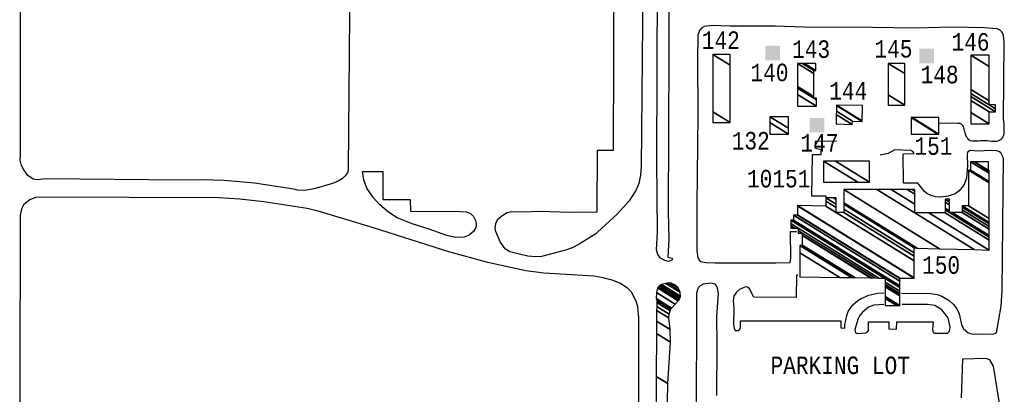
# Model space of a CAD drawing. Extents: x -0.5 to 41.9, y -0.5 to 29.8.
# Tile 88 of 128: x 10.019 to 10.963, y 4.407 to 4.767. Entities that reach past the tile are written whole.
import ezdxf
from ezdxf.enums import TextEntityAlignment as Align

# ---------------------------------------------------------------- set-up
doc = ezdxf.new("R2010")
doc.units = 0
doc.header["$MEASUREMENT"] = 0
for name, color, linetype in [('11', 2, 'CONTINUOUS'), ('21', 5, 'CONTINUOUS'), ('23', 1, 'CONTINUOUS')]:
    doc.layers.add(name, color=color, linetype=linetype)
doc.styles.add('MONOTXT', font='MONOTXT', dxfattribs={"height": 0.2})

msp = doc.modelspace()

# ---------------------------------------------------------------- linework, layer by layer
at = {"layer": '11'}
for points in [[(10.33575, 4.84585), (10.33373, 4.62286), (10.33306, 4.61949), (10.33104, 4.61657), (10.32834, 4.6141), (10.3243, 4.6114), (10.31891, 4.60916), (10.30139, 4.60422), (10.29196, 4.60242), (10.28545, 4.60287), (10.28186, 4.60399), (10.24413, 4.60961), (10.21493, 4.61208), (10.19427, 4.61275), (10.17608, 4.61253), (10.04336, 4.61365), (10.0364, 4.61275), (10.03213, 4.61342), (10.02697, 4.61702), (10.02292, 4.62241), (10.0209, 4.62645), (10.01956, 4.63161), (10.02001, 4.63723), (10.01978, 4.8508)], [(10.57267, 4.56267), (10.5711, 4.5611), (10.55516, 4.55099), (10.54842, 4.5474), (10.54213, 4.54515), (10.51923, 4.53932), (10.51361, 4.53887), (10.50598, 4.53954), (10.48868, 4.54381), (10.48419, 4.5465), (10.47948, 4.55324), (10.47521, 4.56312), (10.47476, 4.56671), (10.47521, 4.57076), (10.47723, 4.57502), (10.48105, 4.57817), (10.48621, 4.58131), (10.49026, 4.58243), (10.50126, 4.58198), (10.51721, 4.58266), (10.5464, 4.58176), (10.57245, 4.58221), (10.57267, 4.64127), (10.58795, 4.64127), (10.58884, 4.81756)], [(10.64139, 4.81284), (10.64049, 4.58198), (10.64094, 4.55548), (10.64005, 4.53864)], [(10.64005, 4.53864), (10.64409, 4.53774), (10.64476, 4.53707), (10.64409, 4.53572), (10.64072, 4.53437), (10.63735, 4.53527), (10.63308, 4.53774), (10.63061, 4.54111), (10.62927, 4.5456), (10.63016, 4.56245), (10.62949, 4.63139), (10.63016, 4.80251)], [(10.61624, 4.79847), (10.61444, 4.62533), (10.614, 4.61724), (10.61242, 4.60938), (10.6095, 4.60242), (10.60322, 4.59276), (10.59176, 4.58019), (10.57267, 4.56267)], [(10.89943, 4.66755), (10.91806, 4.66732), (10.91851, 4.66732), (10.91896, 4.66732), (10.91941, 4.66732), (10.92009, 4.66732), (10.92031, 4.6671), (10.92098, 4.66665), (10.92166, 4.6662), (10.92211, 4.66552), (10.92256, 4.66485), (10.92301, 4.66395), (10.92345, 4.6626), (10.9239, 4.66126), (10.92413, 4.65991), (10.92458, 4.65856), (10.92503, 4.65699), (10.92548, 4.65587), (10.92592, 4.65452), (10.92682, 4.6534), (10.9275, 4.65227), (10.92862, 4.65138), (10.92997, 4.6507), (10.93176, 4.65025), (10.93356, 4.65025), (10.93536, 4.65025), (10.93738, 4.65025), (10.93962, 4.65048), (10.94187, 4.65048), (10.94411, 4.65048), (10.94614, 4.65048), (10.94838, 4.65025), (10.95018, 4.65003), (10.95175, 4.65003), (10.95355, 4.6498), (10.95512, 4.65003), (10.95669, 4.65025), (10.95781, 4.65093), (10.95894, 4.65138), (10.95983, 4.65227), (10.96073, 4.65317), (10.96141, 4.65407), (10.96186, 4.65519), (10.96231, 4.65654), (10.96253, 4.65789), (10.96253, 4.65924), (10.96253, 4.66058), (10.96253, 4.66283), (10.96231, 4.66485), (10.96231, 4.66687), (10.96208, 4.66889), (10.96186, 4.67091), (10.96231, 4.74502), (10.96163, 4.75131), (10.96028, 4.75468), (10.95894, 4.75625), (10.95557, 4.75782), (10.94344, 4.75872), (10.91267, 4.75917), (10.87719, 4.7585), (10.81588, 4.75939), (10.78018, 4.75895), (10.7429, 4.76029), (10.69956, 4.76029), (10.68294, 4.76097), (10.67508, 4.75984), (10.67283, 4.75872), (10.67059, 4.75603), (10.66879, 4.75131), (10.66857, 4.72863), (10.66902, 4.67518), (10.66789, 4.5885), (10.66789, 4.54493), (10.66879, 4.53797), (10.67036, 4.5355), (10.67171, 4.53437), (10.67665, 4.53348), (10.68541, 4.53303), (10.74357, 4.53325), (10.75727, 4.53348), (10.75795, 4.53774), (10.75772, 4.56334), (10.76334, 4.56334)], [(10.79186, 4.59591), (10.79186, 4.59725), (10.77816, 4.59725), (10.77883, 4.637), (10.78197, 4.637), (10.78692, 4.637), (10.78692, 4.6415), (10.78153, 4.64284), (10.78153, 4.65003), (10.80174, 4.65025)], [(10.86417, 4.50406), (10.89224, 4.50361), (10.89808, 4.50271), (10.90279, 4.50114), (10.90976, 4.49687), (10.9138, 4.49328), (10.91717, 4.48901), (10.91919, 4.48407), (10.92143, 4.47397), (10.92345, 4.46992), (10.92772, 4.46633), (10.92997, 4.46543), (10.93356, 4.46476), (10.94299, 4.46498), (10.95153, 4.46453), (10.95512, 4.46588), (10.95939, 4.49148), (10.96051, 4.50653), (10.96186, 4.63364), (10.95916, 4.63858), (10.95781, 4.6397), (10.95534, 4.6406), (10.94928, 4.64082), (10.93715, 4.64037), (10.92974, 4.64105), (10.92727, 4.63947), (10.92682, 4.63678), (10.92727, 4.62622), (10.92615, 4.61455), (10.92368, 4.60781), (10.91941, 4.6022), (10.91559, 4.5995), (10.90886, 4.59703), (10.901, 4.59613), (10.89673, 4.59658), (10.89246, 4.5977), (10.88842, 4.59972), (10.88595, 4.60152), (10.87969, 4.60944), (10.8658, 4.60944), (10.86551, 4.6379), (10.87629, 4.63813), (10.87495, 4.64015), (10.87293, 4.64105), (10.85765, 4.6415), (10.85114, 4.63813), (10.84373, 4.63633)], [(10.44085, 4.58243), (10.44736, 4.58198), (10.45118, 4.58041), (10.45388, 4.57772), (10.45612, 4.57323), (10.45657, 4.56986), (10.45612, 4.56716), (10.45388, 4.56312), (10.44983, 4.55975), (10.44489, 4.55773), (10.43658, 4.55751), (10.4285, 4.5593), (10.41143, 4.56559), (10.39504, 4.57053), (10.38089, 4.57637), (10.37236, 4.58176), (10.36405, 4.58895), (10.35798, 4.59568), (10.3517, 4.60467), (10.34878, 4.61275), (10.34765, 4.62083), (10.36719, 4.62083), (10.36719, 4.59389), (10.39324, 4.59389), (10.39369, 4.58266), (10.44085, 4.58243)], [(10.61242, 4.39868), (10.61242, 4.4807), (10.6113, 4.49081), (10.60973, 4.49642), (10.60524, 4.50496), (10.60164, 4.50877), (10.59401, 4.51371), (10.58682, 4.51641), (10.57806, 4.51888), (10.56908, 4.52045), (10.52147, 4.52337), (10.50396, 4.52562), (10.4678, 4.53348), (10.4303, 4.54358), (10.35798, 4.56671), (10.30499, 4.58288), (10.29466, 4.58535), (10.25311, 4.59164), (10.22998, 4.59434), (10.21022, 4.59546), (10.03752, 4.59613), (10.03415, 4.59591), (10.02876, 4.59366), (10.02292, 4.58917), (10.0209, 4.5849), (10.01956, 4.57862), (10.01911, 4.4158), (10.01933, 4.2467)], [(10.76468, 4.52135), (10.76334, 4.52135), (10.76311, 4.50002), (10.72269, 4.50024), (10.71842, 4.5081), (10.7164, 4.50967), (10.7146, 4.51012), (10.70876, 4.50765), (10.70585, 4.50496), (10.70337, 4.50114), (10.7027, 4.49665), (10.70337, 4.48969), (10.70315, 4.47397), (10.7036, 4.47037), (10.70472, 4.46835), (10.70742, 4.46835), (10.70921, 4.46947), (10.70966, 4.47105), (10.70966, 4.47756), (10.80578, 4.47733), (10.80578, 4.47082), (10.8096, 4.47037), (10.8096, 4.47352), (10.81162, 4.4825), (10.81297, 4.48632), (10.81701, 4.49238), (10.82217, 4.49687), (10.82532, 4.49889), (10.83273, 4.50204), (10.84104, 4.50406), (10.8471, 4.50428)], [(10.68698, 4.4057), (10.68743, 4.4542), (10.68698, 4.4816), (10.68855, 4.50383), (10.68765, 4.50877), (10.68676, 4.51102), (10.68541, 4.51259), (10.68092, 4.51349), (10.67396, 4.51259), (10.67104, 4.51102), (10.66924, 4.509), (10.66767, 4.50406), (10.66655, 4.11241)], [(10.8471, 4.49328), (10.83767, 4.4926), (10.8325, 4.49058), (10.82666, 4.48587), (10.82419, 4.48272), (10.82262, 4.47958), (10.81925, 4.46925), (10.81993, 4.46588), (10.82172, 4.46543), (10.82981, 4.46588), (10.83116, 4.46655), (10.83228, 4.46835), (10.83228, 4.47666), (10.85182, 4.47666), (10.85182, 4.4697), (10.85923, 4.46947), (10.85945, 4.47666), (10.89448, 4.47644), (10.89381, 4.46902), (10.89426, 4.46633), (10.89561, 4.46566), (10.90818, 4.46566), (10.90998, 4.46745), (10.91065, 4.47149), (10.90863, 4.48025), (10.90257, 4.48811), (10.89583, 4.49216), (10.88887, 4.49328), (10.86462, 4.49305)], [(10.95999, 4.3866), (10.95214, 4.43396), (10.94852, 4.44003), (10.9449, 4.44125), (10.92256, 4.44064), (10.92121, 4.40367)]]:
    msp.add_lwpolyline(points, dxfattribs=at)
at = {"layer": '21'}
for points in [[(10.73358, 4.74157), (10.74762, 4.74157), (10.73358, 4.72753), (10.74762, 4.72753)], [(10.88112, 4.73856), (10.89516, 4.73856), (10.88112, 4.72453), (10.89516, 4.72453)], [(10.77602, 4.67226), (10.79006, 4.67226), (10.77602, 4.65823), (10.79006, 4.65823)]]:
    msp.add_solid(points, dxfattribs=at)

# ---------------------------------------------------------------- texts
at = {"layer": '23', "style": 'MONOTXT', "width": 0.833333}
for s, height, p in [('142', 0.016843, (10.69092, 4.74699)), ('146', 0.016843, (10.93017, 4.74521)), ('143', 0.016843, (10.77743, 4.73823)), ('145', 0.016843, (10.85633, 4.73843)), ('140', 0.016843, (10.73753, 4.71586)), ('148', 0.016843, (10.90054, 4.71384)), ('144', 0.016843, (10.81295, 4.69821)), ('132', 0.016843, (10.71954, 4.65032)), ('147', 0.016843, (10.78546, 4.64823)), ('151', 0.016843, (10.89464, 4.64511)), ('10151', 0.016843, (10.74633, 4.61394)), ('150', 0.016843, (10.90193, 4.53111)), ('PARKING LOT', 0.0168428, (10.80533, 4.43479))]:
    msp.add_text(s, height=height, dxfattribs=at).set_placement(p, align=Align.MIDDLE)

# ---------------------------------------------------------------- meshes
at = {"layer": '11'}
mesh = msp.add_polyface(dxfattribs=at)
corners = [(10.63007, 4.27073), (10.62937, 4.27156), (10.63181, 4.27005), (10.6281, 4.27308), (10.63317, 4.26994), (10.6281, 4.2733), (10.63358, 4.2699), (10.62811, 4.27445), (10.63529, 4.26999), (10.62811, 4.2759), (10.63689, 4.27046), (10.62813, 4.27769), (10.63858, 4.2712), (10.63895, 4.27297), (10.62814, 4.27967), (10.63895, 4.27297), (10.63937, 4.31519), (10.6284, 4.322), (10.63892, 4.34574), (10.62859, 4.35214), (10.64005, 4.41737), (10.62904, 4.4242), (10.64274, 4.4569), (10.62929, 4.46524), (10.64229, 4.46925), (10.62937, 4.47726), (10.64117, 4.48025), (10.62943, 4.48753), (10.64139, 4.48385), (10.62945, 4.49125), (10.64229, 4.48721), (10.62948, 4.49516), (10.64303, 4.4887), (10.62949, 4.4971), (10.64341, 4.48946), (10.6292, 4.49828), (10.64372, 4.48979), (10.62904, 4.49889), (10.64722, 4.4936), (10.62927, 4.50473), (10.65012, 4.49676), (10.63039, 4.509), (10.65105, 4.49777), (10.63123, 4.51006), (10.65164, 4.49918), (10.63219, 4.51124), (10.65217, 4.50046), (10.63348, 4.51205), (10.65214, 4.50111), (10.63398, 4.51237), (10.65195, 4.50496), (10.63827, 4.51344), (10.6513, 4.50632), (10.63937, 4.51371), (10.64996, 4.50915), (10.64297, 4.51349), (10.64993, 4.50922), (10.64314, 4.51343), (10.64633, 4.51237)]
mesh.append_faces([[corners[k] for k in face] for face in [(0, 0, 2, 1), (1, 2, 4, 3), (3, 4, 6, 5), (5, 6, 8, 7), (7, 8, 10, 9), (9, 10, 12, 11), (11, 12, 15, 14), (14, 13, 16, 17), (17, 16, 18, 19), (19, 18, 20, 21), (21, 20, 22, 23), (23, 22, 24, 25), (25, 24, 26, 27), (27, 26, 28, 29), (29, 28, 30, 31), (31, 30, 32, 33), (33, 32, 34, 35), (35, 34, 36, 37), (37, 36, 38, 39), (39, 38, 40, 41), (41, 40, 42, 43), (43, 42, 44, 45), (45, 44, 46, 47), (47, 46, 48, 49), (49, 48, 50, 51), (51, 50, 52, 53), (53, 52, 54, 55), (55, 54, 56, 57), (57, 56, 58, 58)]], dxfattribs={"vtx0": -1, "vtx2": -1})
at = {"layer": '21'}
mesh = msp.add_polyface(dxfattribs=at)
corners = [(10.68339, 4.66777), (10.70001, 4.66777), (10.68339, 4.67807), (10.68339, 4.73312), (10.70001, 4.72282), (10.68339, 4.73312), (10.70001, 4.73312)]
mesh.append_faces([[corners[k] for k in face] for face in [(0, 0, 1, 2), (2, 1, 4, 5), (3, 4, 6, 6)]], dxfattribs={"vtx0": -1, "vtx2": -1})
mesh = msp.add_polyface(dxfattribs=at)
corners = [(10.93042, 4.66642), (10.94793, 4.66642), (10.93042, 4.67728), (10.94793, 4.6781), (10.93042, 4.68896), (10.954, 4.6781), (10.93042, 4.69272), (10.94793, 4.68484), (10.954, 4.68108), (10.93042, 4.6957), (10.94793, 4.6886), (10.954, 4.68484), (10.93042, 4.69946), (10.93042, 4.73245), (10.94793, 4.72159), (10.93042, 4.73245), (10.94793, 4.73245)]
mesh.append_faces([[corners[k] for k in face] for face in [(0, 0, 1, 2), (2, 1, 3, 4), (4, 3, 5, 6), (6, 5, 8, 9), (9, 7, 10, 12), (7, 8, 11, 11), (12, 10, 14, 15), (13, 14, 16, 16)]], dxfattribs={"vtx0": -1, "vtx2": -1})
mesh = msp.add_polyface(dxfattribs=at)
corners = [(10.76446, 4.68349), (10.78242, 4.68349), (10.76446, 4.69463), (10.77995, 4.69113), (10.78242, 4.68959), (10.76446, 4.70073), (10.77995, 4.69266), (10.78242, 4.69113), (10.76446, 4.70226), (10.76446, 4.72436), (10.77995, 4.71475), (10.76446, 4.72436), (10.76909, 4.72436), (10.77995, 4.71762), (10.77111, 4.72436), (10.78197, 4.71762), (10.78197, 4.72436)]
mesh.append_faces([[corners[k] for k in face] for face in [(0, 0, 1, 2), (2, 1, 4, 5), (5, 3, 6, 8), (3, 4, 7, 7), (8, 6, 10, 11), (9, 10, 13, 12), (12, 13, 15, 14), (14, 15, 16, 16)]], dxfattribs={"vtx0": -1, "vtx2": -1})
mesh = msp.add_polyface(dxfattribs=at)
corners = [(10.85114, 4.68461), (10.86709, 4.68461), (10.85114, 4.6945), (10.85114, 4.72459), (10.86709, 4.7147), (10.85114, 4.72459), (10.86709, 4.72459)]
mesh.append_faces([[corners[k] for k in face] for face in [(0, 0, 1, 2), (2, 1, 4, 5), (3, 4, 6, 6)]], dxfattribs={"vtx0": -1, "vtx2": -1})
mesh = msp.add_polyface(dxfattribs=at)
corners = [(10.80129, 4.66642), (10.81678, 4.66597), (10.80151, 4.67544), (10.81701, 4.66912), (10.80159, 4.67868), (10.82644, 4.66889), (10.80173, 4.68421), (10.80174, 4.68461), (10.82645, 4.66929), (10.80174, 4.68461), (10.82666, 4.68416)]
mesh.append_faces([[corners[k] for k in face] for face in [(0, 0, 1, 2), (2, 1, 3, 4), (4, 3, 5, 6), (6, 5, 8, 9), (7, 8, 10, 10)]], dxfattribs={"vtx0": -1, "vtx2": -1})
mesh = msp.add_polyface(dxfattribs=at)
corners = [(10.73773, 4.65654), (10.7557, 4.65654), (10.73773, 4.66768), (10.73773, 4.67338), (10.7557, 4.66225), (10.73773, 4.67338), (10.7557, 4.67338)]
mesh.append_faces([[corners[k] for k in face] for face in [(0, 0, 1, 2), (2, 1, 4, 5), (3, 4, 6, 6)]], dxfattribs={"vtx0": -1, "vtx2": -1})
mesh = msp.add_polyface(dxfattribs=at)
corners = [(10.87337, 4.65677), (10.87337, 4.67249), (10.89873, 4.65677), (10.87337, 4.67249), (10.8743, 4.67249), (10.89965, 4.65677), (10.89965, 4.67249)]
mesh.append_faces([[corners[k] for k in face] for face in [(0, 0, 2, 3), (1, 2, 5, 4), (4, 5, 6, 6)]], dxfattribs={"vtx0": -1, "vtx2": -1})
mesh = msp.add_polyface(dxfattribs=at)
corners = [(10.7667, 4.51978), (10.84845, 4.49216), (10.80491, 4.51915), (10.7667, 4.54284), (10.85943, 4.49216), (10.84845, 4.49896), (10.81619, 4.51896), (10.7667, 4.54965), (10.86167, 4.49216), (10.84845, 4.50036), (10.8185, 4.51892), (10.76895, 4.54965), (10.86237, 4.49216), (10.84845, 4.50079), (10.81922, 4.51891), (10.76895, 4.55008), (10.86237, 4.50134), (10.84845, 4.50998), (10.83444, 4.51866), (10.76895, 4.55927), (10.76491, 4.56177), (10.86237, 4.50174), (10.84845, 4.51038), (10.8351, 4.51865), (10.76895, 4.55967), (10.76555, 4.56177), (10.76491, 4.56217), (10.75795, 4.56649), (10.86237, 4.50385), (10.84845, 4.51248), (10.83859, 4.51859), (10.76895, 4.56177), (10.76491, 4.56428), (10.76134, 4.56649), (10.75795, 4.5686), (10.86237, 4.50606), (10.84845, 4.51469), (10.84225, 4.51853), (10.76491, 4.56649), (10.75795, 4.5708), (10.86237, 4.50938), (10.84845, 4.51801), (10.84775, 4.51844), (10.75795, 4.57412), (10.86237, 4.5098), (10.84845, 4.51843), (10.75862, 4.57412), (10.86237, 4.51091), (10.76042, 4.57412), (10.86237, 4.51563), (10.76042, 4.57884), (10.86237, 4.51813), (10.76446, 4.57884), (10.86237, 4.51843), (10.76446, 4.57914), (10.87629, 4.51843), (10.76446, 4.58777), (10.76446, 4.58805), (10.87629, 4.51871), (10.76446, 4.58805), (10.79141, 4.5876), (10.87629, 4.53497), (10.79141, 4.58766), (10.80129, 4.58153), (10.87629, 4.53503), (10.79141, 4.59226), (10.80129, 4.58613), (10.8087, 4.58153), (10.87629, 4.53962), (10.79141, 4.59546), (10.80129, 4.58933), (10.8087, 4.58474), (10.87629, 4.54283), (10.79878, 4.59546), (10.80129, 4.5939), (10.8087, 4.58931), (10.87629, 4.5474), (10.80129, 4.59546), (10.8087, 4.59086), (10.87892, 4.54733), (10.8087, 4.60354), (10.90034, 4.54672), (10.84052, 4.60354), (10.87674, 4.58109), (10.93369, 4.54578), (10.85412, 4.60354), (10.87674, 4.58952), (10.89034, 4.58109), (10.94793, 4.54538), (10.86949, 4.60354), (10.87674, 4.59905), (10.90571, 4.58109), (10.94793, 4.55491), (10.87412, 4.60354), (10.87674, 4.60192), (10.90571, 4.58396), (10.90998, 4.58131), (10.94793, 4.55778), (10.87674, 4.60354), (10.90571, 4.58558), (10.90998, 4.58294), (10.9126, 4.58131), (10.94793, 4.55941), (10.90571, 4.59147), (10.90998, 4.58883), (10.92211, 4.58131), (10.94793, 4.5653), (10.90571, 4.59411), (10.90998, 4.59147), (10.92211, 4.58395), (10.94793, 4.56793), (10.90998, 4.59411), (10.92211, 4.58659), (10.94793, 4.57058), (10.92211, 4.58782), (10.94793, 4.57181), (10.92817, 4.58782), (10.94793, 4.57557), (10.92817, 4.62218), (10.94793, 4.60993), (10.93019, 4.62218), (10.94793, 4.61118), (10.93019, 4.63004), (10.94793, 4.61904), (10.93372, 4.63004), (10.94748, 4.62151), (10.94793, 4.62123), (10.93417, 4.63004), (10.94748, 4.62179), (10.94793, 4.62151), (10.94748, 4.63004)]
mesh.append_faces([[corners[k] for k in face] for face in [(0, 0, 2, 3), (3, 2, 6, 7), (1, 1, 4, 5), (7, 6, 10, 11), (5, 4, 8, 9), (11, 10, 14, 15), (9, 8, 12, 13), (15, 14, 18, 19), (13, 12, 16, 17), (20, 20, 25, 26), (19, 18, 23, 24), (17, 16, 21, 22), (27, 27, 33, 34), (26, 25, 31, 32), (24, 23, 30, 31), (22, 21, 28, 29), (34, 33, 38, 39), (32, 30, 37, 38), (29, 28, 35, 36), (39, 37, 42, 43), (36, 35, 40, 41), (43, 42, 45, 46), (41, 40, 44, 45), (46, 44, 47, 48), (48, 47, 49, 50), (50, 49, 51, 52), (52, 51, 53, 54), (54, 53, 55, 56), (56, 55, 58, 59), (57, 58, 61, 60), (60, 61, 64, 62), (62, 63, 66, 65), (63, 64, 68, 67), (65, 66, 70, 69), (67, 68, 72, 71), (69, 70, 74, 73), (71, 72, 76, 75), (73, 74, 77, 77), (75, 76, 79, 78), (78, 79, 81, 80), (80, 81, 84, 82), (82, 83, 86, 85), (83, 84, 88, 87), (85, 86, 90, 89), (87, 88, 92, 91), (89, 90, 94, 93), (91, 92, 97, 95), (93, 94, 98, 98), (95, 96, 100, 99), (96, 97, 102, 101), (99, 100, 104, 103), (101, 102, 106, 105), (103, 104, 108, 107), (105, 106, 110, 109), (107, 108, 111, 111), (109, 110, 113, 112), (112, 113, 115, 114), (114, 115, 117, 116), (116, 117, 119, 118), (118, 119, 121, 120), (120, 121, 123, 122), (122, 123, 126, 124), (124, 125, 128, 127), (125, 126, 129, 129), (127, 128, 130, 130)]], dxfattribs={"vtx0": -1, "vtx2": -1})
mesh = msp.add_polyface(dxfattribs=at)
corners = [(10.78944, 4.61049), (10.78944, 4.6307), (10.82204, 4.61049), (10.78944, 4.6307), (10.80064, 4.6307), (10.83324, 4.61049), (10.83324, 4.6307)]
mesh.append_faces([[corners[k] for k in face] for face in [(0, 0, 2, 3), (1, 2, 5, 4), (4, 5, 6, 6)]], dxfattribs={"vtx0": -1, "vtx2": -1})

doc.saveas('drawing.dxf')
